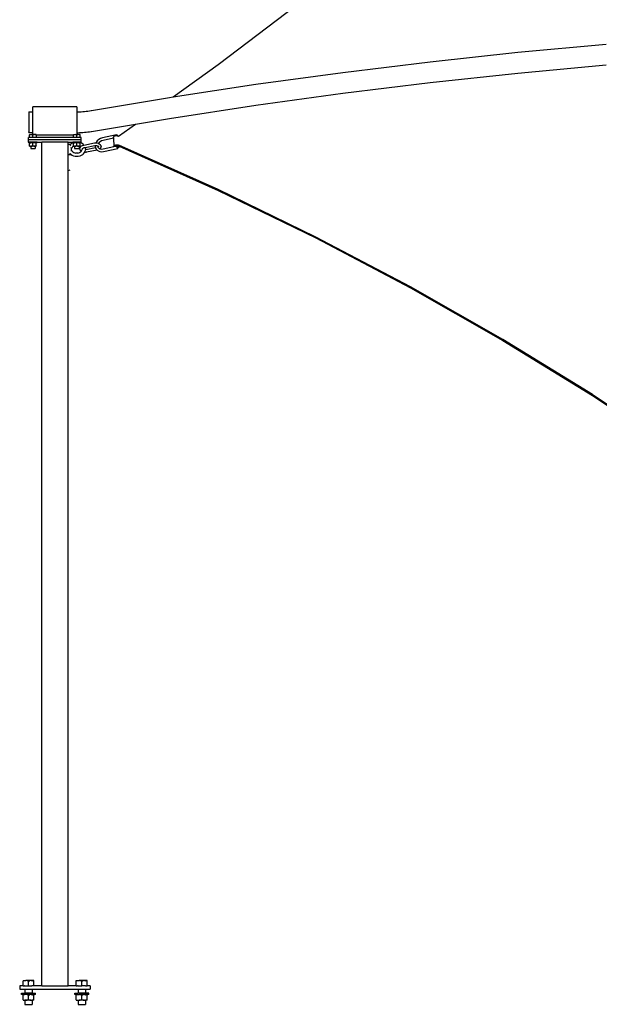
# Model space of a CAD drawing. Extents: x -123 to 135, y -112 to 118.
# Tile 1 of 4: x -123 to -57, y -111 to 1. Entities that reach past the tile are written whole.
import ezdxf

# ---------------------------------------------------------------- set-up
doc = ezdxf.new("R2010")
doc.units = 0
doc.header["$MEASUREMENT"] = 0
doc.layers.get('0').update_dxf_attribs({"linetype": 'CONTINUOUS'})

msp = doc.modelspace()

# ---------------------------------------------------------------- linework, layer by layer
for p, q in [((-100.1, -4.55), (-89.01, 3.92)), ((-66, -3.14), (-55.97, -2.21)), ((-76, -4.22), (-66, -3.14)), ((-85.94, -5.44), (-76, -4.22)), ((-105.22, -8.23), (-100.1, -4.55)), ((-95.83, -6.79), (-85.94, -5.44)), ((-76, -6.59), (-66.01, -5.52)), ((-66.01, -5.52), (-55.97, -4.58)), ((-85.94, -7.81), (-76, -6.59)), ((-105.22, -8.23), (-95.83, -6.79)), ((-95.83, -9.17), (-85.94, -7.81)), ((-114.54, -9.78), (-105.65, -8.29)), ((-105.65, -8.29), (-105.22, -8.23)), ((-121.66, -9.92), (-121.19, -9.92)), ((-121.66, -9.94), (-121.66, -9.92)), ((-121.66, -9.94), (-121.66, -12.19)), ((-121.66, -9.94), (-121.47, -9.94)), ((-116.19, -9.36), (-121.19, -9.36)), ((-121.19, -9.92), (-121.19, -9.36)), ((-121.19, -12.29), (-121.19, -9.92)), ((-116.19, -9.36), (-116.19, -9.92)), ((-116.19, -9.92), (-116.08, -9.92)), ((-116.19, -9.92), (-116.19, -12.3)), ((-116.08, -9.92), (-115.89, -9.91)), ((-115.89, -9.91), (-115.7, -9.91)), ((-115.7, -9.91), (-115.51, -9.89)), ((-115.51, -9.89), (-115.32, -9.88)), ((-115.32, -9.88), (-115.13, -9.86)), ((-115.13, -9.86), (-114.94, -9.84)), ((-114.94, -9.84), (-114.76, -9.81)), ((-114.76, -9.81), (-114.57, -9.79)), ((-114.57, -9.79), (-114.54, -9.78)), ((-105.65, -10.67), (-95.83, -9.17)), ((-109.53, -11.32), (-105.65, -10.67)), ((-121.66, -12.27), (-121.66, -12.19)), ((-121.66, -12.27), (-121.66, -12.28)), ((-121.66, -12.28), (-121.66, -12.29)), ((-121.66, -12.29), (-121.19, -12.29)), ((-121.19, -12.52), (-121.19, -12.29)), ((-116.19, -12.3), (-116.09, -12.3)), ((-116.19, -12.3), (-116.19, -12.52)), ((-116.09, -12.3), (-115.9, -12.29)), ((-115.9, -12.29), (-115.7, -12.28)), ((-115.7, -12.28), (-115.51, -12.27)), ((-115.51, -12.27), (-115.32, -12.25)), ((-115.32, -12.25), (-115.13, -12.23)), ((-115.13, -12.23), (-114.95, -12.21)), ((-114.95, -12.21), (-114.76, -12.19)), ((-114.76, -12.19), (-114.57, -12.16)), ((-114.57, -12.16), (-114.54, -12.16)), ((-114.54, -12.16), (-109.53, -11.32)), ((-111.46, -12.71), (-109.53, -11.32)), ((-121.69, -13.11), (-121.69, -12.86)), ((-121.56, -12.86), (-121.69, -12.86)), ((-115.69, -13.11), (-121.69, -13.11)), ((-121.69, -13.36), (-121.69, -13.11)), ((-121.69, -13.36), (-121.66, -13.36)), ((-121.66, -13.46), (-121.66, -13.36)), ((-120.72, -13.36), (-121.66, -13.36)), ((-121.56, -12.52), (-121.56, -12.55)), ((-121.56, -12.52), (-121.38, -12.52)), ((-121.46, -12.53), (-121.56, -12.55)), ((-121.56, -12.86), (-121.56, -12.55)), ((-121.19, -12.86), (-121.56, -12.86)), ((-121.38, -12.52), (-121.46, -12.53)), ((-121.29, -12.53), (-121.38, -12.52)), ((-121.38, -12.52), (-121.19, -12.52)), ((-121.19, -12.55), (-121.29, -12.53)), ((-121.01, -12.52), (-121.19, -12.52)), ((-121.1, -12.53), (-121.19, -12.55)), ((-121.19, -12.86), (-121.19, -12.55)), ((-120.83, -12.86), (-121.19, -12.86)), ((-121.01, -12.52), (-121.1, -12.53)), ((-120.93, -12.53), (-121.01, -12.52)), ((-120.83, -12.52), (-121.01, -12.52)), ((-120.83, -12.55), (-120.93, -12.53)), ((-120.83, -12.55), (-120.83, -12.52)), ((-120.83, -12.57), (-120.83, -12.55)), ((-116.56, -12.57), (-120.83, -12.57)), ((-120.83, -12.57), (-120.83, -12.86)), ((-116.56, -12.86), (-120.83, -12.86)), ((-120.72, -13.46), (-120.72, -13.36)), ((-120.72, -13.36), (-120.19, -13.36)), ((-120.19, -109.36), (-120.19, -13.36)), ((-117.19, -13.36), (-120.19, -13.36)), ((-117.19, -13.36), (-116.66, -13.36)), ((-117.19, -13.59), (-117.19, -13.36)), ((-116.66, -13.45), (-116.66, -13.36)), ((-115.72, -13.36), (-116.66, -13.36)), ((-116.56, -12.52), (-116.56, -12.55)), ((-116.56, -12.52), (-116.38, -12.52)), ((-116.46, -12.53), (-116.56, -12.55)), ((-116.56, -12.57), (-116.56, -12.55)), ((-116.56, -12.86), (-116.56, -12.57)), ((-116.19, -12.86), (-116.56, -12.86)), ((-116.38, -12.52), (-116.46, -12.53)), ((-116.29, -12.53), (-116.38, -12.52)), ((-116.38, -12.52), (-116.19, -12.52)), ((-116.19, -12.55), (-116.29, -12.53)), ((-116.01, -12.52), (-116.19, -12.52)), ((-116.1, -12.53), (-116.19, -12.55)), ((-116.19, -12.86), (-116.19, -12.55)), ((-115.83, -12.86), (-116.19, -12.86)), ((-116.01, -12.52), (-116.1, -12.53)), ((-115.93, -12.53), (-116.01, -12.52)), ((-115.83, -12.52), (-116.01, -12.52)), ((-115.83, -12.55), (-115.93, -12.53)), ((-115.83, -12.55), (-115.83, -12.52)), ((-115.83, -12.86), (-115.83, -12.55)), ((-115.69, -12.86), (-115.83, -12.86)), ((-115.74, -13.45), (-115.79, -13.44)), ((-115.72, -13.46), (-115.72, -13.36)), ((-115.72, -13.36), (-115.69, -13.36)), ((-115.69, -13.11), (-115.69, -12.86)), ((-115.69, -13.36), (-115.69, -13.11)), ((-114.01, -13.41), (-114.03, -13.46)), ((-113.88, -13.23), (-114.01, -13.41)), ((-113.87, -13.23), (-113.88, -13.23)), ((-113.7, -13.07), (-113.87, -13.23)), ((-113.65, -13.43), (-113.72, -13.52)), ((-113.49, -12.96), (-113.7, -13.07)), ((-113.53, -13.32), (-113.65, -13.43)), ((-113.37, -13.23), (-113.53, -13.32)), ((-113.28, -12.89), (-113.49, -12.96)), ((-113.2, -13.17), (-113.37, -13.23)), ((-111.67, -12.55), (-113.28, -12.89)), ((-112.03, -12.93), (-113.2, -13.17)), ((-112.03, -12.78), (-112, -12.74)), ((-112.03, -12.83), (-112.03, -12.78)), ((-112.03, -12.83), (-112.03, -12.93)), ((-112.03, -12.93), (-111.97, -13.88)), ((-112, -12.74), (-111.95, -12.7)), ((-111.95, -12.7), (-111.89, -12.66)), ((-111.89, -12.66), (-111.82, -12.64)), ((-111.82, -12.64), (-111.78, -12.63)), ((-111.78, -12.63), (-111.74, -12.59)), ((-111.78, -12.63), (-111.78, -12.63)), ((-111.78, -12.63), (-111.74, -12.63)), ((-111.74, -12.59), (-111.7, -12.57)), ((-111.74, -12.63), (-111.66, -12.63)), ((-111.7, -12.57), (-111.67, -12.55)), ((-111.67, -12.55), (-111.64, -12.54)), ((-111.66, -12.63), (-111.59, -12.64)), ((-111.64, -12.54), (-111.62, -12.55)), ((-111.62, -12.55), (-111.6, -12.57)), ((-111.6, -12.57), (-111.59, -12.59)), ((-111.59, -12.64), (-111.59, -12.59)), ((-111.59, -12.64), (-111.58, -12.64)), ((-111.58, -12.64), (-111.51, -12.67)), ((-111.51, -12.67), (-111.46, -12.7)), ((-111.46, -12.7), (-111.46, -12.71)), ((-121.66, -13.46), (-121.56, -13.46)), ((-121.46, -13.46), (-121.56, -13.49)), ((-121.56, -13.46), (-121.56, -13.49)), ((-121.56, -13.46), (-121.44, -13.46)), ((-121.56, -13.8), (-121.56, -13.49)), ((-121.56, -13.8), (-121.46, -13.83)), ((-121.56, -13.83), (-121.56, -13.8)), ((-121.56, -13.83), (-121.44, -13.83)), ((-121.44, -13.46), (-121.46, -13.46)), ((-121.44, -13.83), (-121.46, -13.83)), ((-121.44, -13.46), (-121.44, -13.46)), ((-121.38, -13.46), (-121.44, -13.46)), ((-121.41, -13.46), (-121.44, -13.46)), ((-121.44, -13.83), (-121.44, -13.83)), ((-121.44, -13.83), (-121.44, -14.11)), ((-121.38, -13.83), (-121.44, -13.83)), ((-121.38, -13.83), (-121.44, -13.83)), ((-121.44, -14.11), (-120.94, -14.11)), ((-121.38, -13.46), (-121.41, -13.46)), ((-121.37, -13.46), (-121.38, -13.46)), ((-121.38, -13.83), (-121.37, -13.83)), ((-121.29, -13.46), (-121.37, -13.46)), ((-121.02, -13.46), (-121.37, -13.46)), ((-121.37, -13.83), (-121.29, -13.83)), ((-121.02, -13.83), (-121.37, -13.83)), ((-121.19, -13.49), (-121.29, -13.46)), ((-121.19, -13.8), (-121.29, -13.83)), ((-121.1, -13.46), (-121.19, -13.49)), ((-121.19, -13.8), (-121.19, -13.49)), ((-121.19, -13.8), (-121.1, -13.83)), ((-121.02, -13.46), (-121.1, -13.46)), ((-121.1, -13.83), (-121.02, -13.83)), ((-121.02, -13.46), (-121.01, -13.46)), ((-121.01, -13.83), (-121.02, -13.83)), ((-120.95, -13.46), (-121.01, -13.46)), ((-120.94, -13.46), (-121.01, -13.46)), ((-120.94, -13.83), (-121.01, -13.83)), ((-121.01, -13.83), (-120.94, -13.83)), ((-120.94, -13.46), (-120.95, -13.46)), ((-120.94, -13.46), (-120.94, -13.46)), ((-120.93, -13.46), (-120.94, -13.46)), ((-120.83, -13.46), (-120.94, -13.46)), ((-120.94, -13.83), (-120.94, -13.83)), ((-120.94, -13.83), (-120.94, -14.11)), ((-120.94, -13.83), (-120.93, -13.83)), ((-120.83, -13.83), (-120.94, -13.83)), ((-120.83, -13.49), (-120.93, -13.46)), ((-120.93, -13.83), (-120.83, -13.8)), ((-120.72, -13.46), (-120.83, -13.46)), ((-120.83, -13.49), (-120.83, -13.46)), ((-120.83, -13.8), (-120.83, -13.49)), ((-120.83, -13.8), (-120.83, -13.83)), ((-117.19, -13.59), (-117, -13.59)), ((-117.19, -14.78), (-117.19, -13.59)), ((-117, -13.59), (-116.96, -13.65)), ((-116.99, -13.68), (-116.98, -13.67)), ((-116.98, -13.67), (-116.97, -13.66)), ((-116.97, -13.67), (-116.98, -13.67)), ((-116.98, -13.67), (-116.98, -13.67)), ((-116.96, -13.68), (-116.97, -13.67)), ((-116.96, -13.65), (-116.86, -13.57)), ((-116.91, -13.75), (-116.96, -13.65)), ((-116.9, -13.77), (-116.91, -13.75)), ((-116.9, -13.77), (-116.89, -13.79)), ((-116.88, -13.81), (-116.89, -13.79)), ((-116.86, -13.57), (-116.85, -13.56)), ((-116.85, -13.56), (-116.71, -13.47)), ((-116.82, -14.05), (-116.83, -13.98)), ((-116.83, -14.38), (-116.83, -14.39)), ((-116.82, -14.05), (-116.82, -14.07)), ((-116.82, -14.3), (-116.82, -14.32)), ((-116.81, -14.16), (-116.8, -14.15)), ((-116.8, -14.22), (-116.81, -14.21)), ((-116.8, -14.15), (-116.78, -14.07)), ((-116.8, -14.15), (-116.8, -14.14)), ((-116.8, -14.22), (-116.8, -14.15)), ((-116.8, -14.23), (-116.8, -14.22)), ((-116.79, -14.29), (-116.8, -14.23)), ((-116.79, -14.29), (-116.75, -14.36)), ((-116.78, -14.07), (-116.75, -14.01)), ((-116.75, -14.01), (-116.7, -13.94)), ((-116.74, -13.99), (-116.75, -14.01)), ((-116.7, -14.43), (-116.75, -14.36)), ((-116.75, -14.36), (-116.75, -14.36)), ((-116.75, -14.37), (-116.75, -14.36)), ((-116.71, -13.47), (-116.66, -13.45)), ((-116.71, -13.95), (-116.7, -13.94)), ((-116.7, -14.43), (-116.71, -14.42)), ((-116.7, -13.94), (-116.69, -13.93)), ((-116.63, -14.49), (-116.7, -14.43)), ((-116.69, -13.93), (-116.63, -13.88)), ((-116.66, -13.46), (-116.66, -13.45)), ((-116.66, -13.45), (-116.65, -13.45)), ((-116.56, -13.46), (-116.66, -13.46)), ((-116.63, -13.88), (-116.55, -13.83)), ((-116.63, -14.49), (-116.54, -14.55)), ((-116.46, -13.46), (-116.56, -13.49)), ((-116.56, -13.46), (-116.56, -13.49)), ((-116.56, -13.46), (-116.44, -13.46)), ((-116.56, -13.8), (-116.56, -13.49)), ((-116.56, -13.8), (-116.46, -13.83)), ((-116.56, -13.83), (-116.56, -13.8)), ((-116.55, -13.83), (-116.56, -13.83)), ((-116.55, -13.83), (-116.53, -13.82)), ((-116.55, -13.83), (-116.44, -13.83)), ((-116.54, -14.55), (-116.43, -14.59)), ((-116.53, -13.82), (-116.53, -13.82)), ((-116.44, -13.46), (-116.46, -13.46)), ((-116.44, -13.83), (-116.46, -13.83)), ((-116.44, -13.46), (-116.44, -13.46)), ((-116.43, -13.46), (-116.44, -13.46)), ((-116.38, -13.46), (-116.44, -13.46)), ((-116.44, -13.83), (-116.44, -13.83)), ((-116.44, -13.83), (-116.44, -14.11)), ((-116.38, -13.83), (-116.44, -13.83)), ((-116.38, -13.83), (-116.44, -13.83)), ((-116.44, -14.11), (-115.94, -14.11)), ((-116.38, -13.46), (-116.43, -13.46)), ((-116.37, -13.46), (-116.38, -13.46)), ((-116.38, -13.83), (-116.37, -13.83)), ((-116.29, -13.46), (-116.37, -13.46)), ((-116.02, -13.46), (-116.37, -13.46)), ((-116.37, -13.83), (-116.29, -13.83)), ((-116.02, -13.83), (-116.37, -13.83)), ((-116.19, -13.49), (-116.29, -13.46)), ((-116.19, -13.8), (-116.29, -13.83)), ((-116.1, -13.46), (-116.19, -13.49)), ((-116.19, -13.8), (-116.19, -13.49)), ((-116.19, -13.8), (-116.1, -13.83)), ((-116.02, -13.46), (-116.1, -13.46)), ((-116.1, -13.83), (-116.02, -13.83)), ((-116.02, -13.46), (-116.01, -13.46)), ((-116.01, -13.83), (-116.02, -13.83)), ((-115.98, -13.46), (-116.01, -13.46)), ((-115.94, -13.46), (-116.01, -13.46)), ((-116.01, -13.83), (-115.94, -13.83)), ((-115.94, -13.83), (-116.01, -13.83)), ((-115.98, -13.46), (-115.94, -13.46)), ((-115.98, -14.59), (-115.87, -14.55)), ((-115.94, -13.46), (-115.94, -13.46)), ((-115.93, -13.46), (-115.94, -13.46)), ((-115.83, -13.46), (-115.94, -13.46)), ((-115.94, -13.83), (-115.94, -13.83)), ((-115.94, -13.83), (-115.93, -13.83)), ((-115.94, -13.83), (-115.94, -14.11)), ((-115.85, -13.83), (-115.94, -13.83)), ((-115.83, -13.49), (-115.93, -13.46)), ((-115.93, -13.83), (-115.89, -13.82)), ((-115.89, -13.82), (-115.83, -13.8)), ((-115.87, -13.82), (-115.89, -13.82)), ((-115.87, -13.82), (-115.86, -13.83)), ((-115.87, -14.55), (-115.78, -14.49)), ((-115.86, -14.14), (-115.85, -14.11)), ((-115.83, -14.24), (-115.86, -14.14)), ((-115.85, -13.83), (-115.78, -13.88)), ((-115.83, -13.83), (-115.85, -13.83)), ((-115.85, -14.11), (-115.83, -14.02)), ((-115.73, -13.46), (-115.83, -13.46)), ((-115.83, -13.49), (-115.83, -13.46)), ((-115.83, -13.8), (-115.83, -13.49)), ((-115.83, -13.83), (-115.83, -13.8)), ((-115.83, -14.02), (-115.82, -13.99)), ((-115.83, -14.27), (-115.83, -14.24)), ((-115.81, -14.29), (-115.83, -14.27)), ((-115.82, -13.99), (-115.76, -13.9)), ((-115.75, -14.37), (-115.81, -14.29)), ((-115.78, -13.88), (-115.75, -13.9)), ((-115.78, -14.49), (-115.71, -14.44)), ((-115.76, -13.9), (-115.75, -13.9)), ((-115.75, -13.9), (-115.74, -13.88)), ((-115.7, -14.42), (-115.75, -14.37)), ((-115.74, -13.88), (-115.65, -13.81)), ((-115.7, -13.47), (-115.73, -13.46)), ((-115.73, -13.46), (-115.72, -13.46)), ((-115.71, -14.43), (-115.7, -14.42)), ((-115.71, -14.43), (-115.7, -14.42)), ((-115.71, -14.44), (-115.71, -14.43)), ((-115.55, -13.56), (-115.7, -13.47)), ((-115.7, -14.42), (-115.65, -14.36)), ((-115.68, -14.43), (-115.69, -14.42)), ((-115.65, -13.81), (-115.54, -13.75)), ((-115.65, -14.36), (-115.62, -14.29)), ((-115.62, -14.29), (-115.61, -14.23)), ((-115.6, -14.17), (-115.6, -14.22)), ((-115.6, -14.22), (-115.6, -14.21)), ((-115.6, -14.22), (-115.6, -14.21)), ((-115.56, -14.14), (-115.55, -14.13)), ((-115.43, -13.66), (-115.55, -13.56)), ((-115.53, -14.1), (-115.55, -14.11)), ((-115.55, -14.13), (-115.53, -14.1)), ((-115.55, -14.11), (-115.55, -14.13)), ((-115.55, -14.14), (-115.55, -14.11)), ((-115.55, -14.14), (-115.55, -14.13)), ((-115.55, -14.14), (-115.55, -14.14)), ((-115.55, -14.14), (-115.55, -14.15)), ((-115.55, -14.14), (-115.55, -14.14)), ((-115.55, -14.14), (-115.55, -14.14)), ((-115.55, -14.15), (-115.55, -14.15)), ((-115.55, -14.15), (-115.55, -14.15)), ((-115.54, -13.75), (-115.41, -13.72)), ((-115.53, -14.09), (-115.49, -14.06)), ((-115.53, -14.09), (-115.53, -14.1)), ((-115.49, -14.06), (-115.42, -14.03)), ((-115.42, -13.67), (-115.43, -13.66)), ((-115.39, -13.71), (-115.42, -13.67)), ((-115.42, -14.03), (-115.34, -14)), ((-115.41, -13.72), (-115.39, -13.71)), ((-115.39, -13.71), (-114.18, -13.47)), ((-115.34, -14), (-115.24, -13.98)), ((-115.33, -14.57), (-115.32, -14.56)), ((-115.32, -14.56), (-115.31, -14.54)), ((-115.31, -14.54), (-115.32, -14.54)), ((-115.31, -14.54), (-115.25, -14.42)), ((-115.25, -14.54), (-115.31, -14.54)), ((-115.25, -14.42), (-115.22, -14.28)), ((-115.12, -14.53), (-115.25, -14.54)), ((-115.25, -14.54), (-115.25, -14.54)), ((-115.24, -13.98), (-114.14, -13.76)), ((-115.22, -14.09), (-115.24, -13.98)), ((-115.22, -14.09), (-115.22, -14.11)), ((-115.22, -14.11), (-115.22, -14.24)), ((-115.22, -14.24), (-115.22, -14.26)), ((-115.16, -14.24), (-115.22, -14.24)), ((-115.22, -14.24), (-115.22, -14.24)), ((-115.22, -14.28), (-115.22, -14.26)), ((-114.07, -14.02), (-115.16, -14.24)), ((-115.12, -14.53), (-115.11, -14.53)), ((-113.88, -14.28), (-115.11, -14.53)), ((-114.18, -13.47), (-114.05, -13.46)), ((-114.18, -13.47), (-114.18, -13.47)), ((-114.14, -13.76), (-114.1, -13.76)), ((-114.1, -13.76), (-114.11, -13.83)), ((-114.11, -13.83), (-114.07, -14.01)), ((-114.1, -13.76), (-114.04, -13.75)), ((-114.07, -14.01), (-114.07, -14.02)), ((-114.07, -14.02), (-114.06, -14.04)), ((-114.06, -14.04), (-113.96, -14.2)), ((-114.05, -13.46), (-114.03, -13.46)), ((-114.05, -13.46), (-114.05, -13.46)), ((-114.04, -13.75), (-113.95, -13.76)), ((-114.03, -13.46), (-113.91, -13.46)), ((-113.96, -14.2), (-113.95, -14.22)), ((-113.95, -13.76), (-113.87, -13.78)), ((-113.95, -14.22), (-113.87, -14.28)), ((-113.91, -13.46), (-113.77, -13.49)), ((-113.87, -14.28), (-113.88, -14.28)), ((-113.87, -13.78), (-113.81, -13.8)), ((-113.87, -14.28), (-113.8, -14.34)), ((-113.81, -13.79), (-113.81, -13.8)), ((-113.81, -13.8), (-113.81, -13.8)), ((-113.81, -13.8), (-113.81, -13.81)), ((-113.81, -13.8), (-113.8, -13.81)), ((-113.81, -13.8), (-113.8, -13.81)), ((-113.81, -13.81), (-113.79, -13.92)), ((-113.8, -13.81), (-113.76, -13.83)), ((-113.8, -14.34), (-113.78, -14.35)), ((-113.77, -13.91), (-113.79, -13.92)), ((-113.79, -13.92), (-113.79, -13.92)), ((-113.79, -13.92), (-113.79, -13.93)), ((-113.79, -13.92), (-113.79, -13.92)), ((-113.79, -13.92), (-113.79, -13.92)), ((-113.79, -13.92), (-113.79, -13.92)), ((-113.79, -13.92), (-113.79, -13.92)), ((-113.79, -13.92), (-113.79, -13.92)), ((-113.79, -13.92), (-113.79, -13.92)), ((-113.79, -13.93), (-113.73, -14.01)), ((-113.78, -14.35), (-113.59, -14.43)), ((-113.77, -13.49), (-113.72, -13.52)), ((-113.75, -13.88), (-113.77, -13.9)), ((-113.77, -13.9), (-113.77, -13.91)), ((-113.76, -13.9), (-113.77, -13.9)), ((-113.76, -13.83), (-113.75, -13.85)), ((-113.76, -13.9), (-113.76, -13.9)), ((-113.75, -13.83), (-113.75, -13.85)), ((-113.75, -13.85), (-113.75, -13.86)), ((-113.75, -13.86), (-113.74, -13.86)), ((-113.74, -13.86), (-113.75, -13.88)), ((-113.74, -13.87), (-113.75, -13.89)), ((-113.74, -13.87), (-113.75, -13.88)), ((-113.75, -13.88), (-113.75, -13.89)), ((-113.74, -13.84), (-113.74, -13.86)), ((-113.74, -13.84), (-113.74, -13.86)), ((-113.74, -13.86), (-113.74, -13.87)), ((-113.74, -13.86), (-113.73, -13.88)), ((-113.74, -13.86), (-113.74, -13.86)), ((-113.74, -13.86), (-113.74, -13.87)), ((-113.74, -13.86), (-113.74, -13.86)), ((-113.74, -13.86), (-113.74, -13.86)), ((-113.74, -13.86), (-113.74, -13.87)), ((-113.74, -13.86), (-113.74, -13.86)), ((-113.74, -13.86), (-113.74, -13.86)), ((-113.74, -13.86), (-113.74, -13.86)), ((-113.74, -13.86), (-113.74, -13.86)), ((-113.74, -14.01), (-113.73, -14.01)), ((-113.72, -13.52), (-113.73, -13.53)), ((-113.73, -14.01), (-113.64, -14.09)), ((-113.72, -13.52), (-113.65, -13.54)), ((-113.72, -14.03), (-113.72, -14.02)), ((-113.72, -14.02), (-113.72, -14.03)), ((-113.64, -13.56), (-113.65, -13.54)), ((-113.65, -14.08), (-113.64, -14.09)), ((-113.64, -13.56), (-113.54, -13.63)), ((-113.64, -14.09), (-113.56, -14.12)), ((-113.59, -14.43), (-113.37, -14.46)), ((-113.56, -14.12), (-113.54, -14.1)), ((-113.56, -14.12), (-113.56, -14.12)), ((-113.56, -14.12), (-113.51, -14.14)), ((-113.54, -13.63), (-113.49, -13.71)), ((-113.48, -14.01), (-113.54, -14.1)), ((-113.51, -14.14), (-113.36, -14.16)), ((-113.47, -13.73), (-113.49, -13.71)), ((-113.48, -14.01), (-113.47, -13.98)), ((-113.46, -13.76), (-113.47, -13.73)), ((-113.45, -13.89), (-113.47, -13.98)), ((-113.46, -13.76), (-113.44, -13.86)), ((-113.45, -13.89), (-113.44, -13.86)), ((-113.37, -14.46), (-113.15, -14.43)), ((-113.36, -14.16), (-113.19, -14.14)), ((-113.19, -14.14), (-111.97, -13.88)), ((-113.15, -14.43), (-113.14, -14.43)), ((-113.14, -14.43), (-111.53, -14.09)), ((-111.97, -13.84), (-111.94, -13.79)), ((-111.97, -13.88), (-111.97, -13.84)), ((-111.97, -13.88), (-111.82, -13.85)), ((-111.94, -13.79), (-111.89, -13.75)), ((-111.89, -13.75), (-111.83, -13.71)), ((-111.83, -13.71), (-111.76, -13.69)), ((-111.82, -13.85), (-111.8, -13.83)), ((-111.82, -13.85), (-111.8, -13.85)), ((-111.8, -13.83), (-111.78, -13.81)), ((-111.78, -13.85), (-111.8, -13.85)), ((-111.78, -13.81), (-111.75, -13.79)), ((-111.74, -13.86), (-111.78, -13.85)), ((-111.76, -13.69), (-111.68, -13.68)), ((-111.75, -13.79), (-111.71, -13.78)), ((-111.71, -13.88), (-111.74, -13.86)), ((-111.71, -13.78), (-111.67, -13.77)), ((-111.67, -13.91), (-111.71, -13.88)), ((-111.68, -13.68), (-111.6, -13.68)), ((-111.67, -13.77), (-111.63, -13.77)), ((-111.63, -13.94), (-111.67, -13.91)), ((-111.63, -13.77), (-111.59, -13.78)), ((-111.59, -13.97), (-111.63, -13.94)), ((-111.6, -13.68), (-111.52, -13.69)), ((-111.59, -13.78), (-111.56, -13.79)), ((-111.56, -14), (-111.59, -13.97)), ((-111.56, -13.79), (-111.53, -13.81)), ((-111.53, -14.03), (-111.56, -14)), ((-111.53, -13.81), (-111.53, -13.82)), ((-111.53, -13.82), (-111.52, -13.83)), ((-111.52, -13.89), (-111.53, -13.82)), ((-111.52, -14.06), (-111.53, -14.03)), ((-111.53, -14.09), (-111.52, -14.09)), ((-111.53, -14.09), (-111.53, -14.09)), ((-111.52, -13.69), (-111.46, -13.72)), ((-111.52, -13.83), (-111.51, -13.86)), ((-111.51, -13.88), (-111.52, -13.89)), ((-111.51, -14.02), (-111.52, -13.89)), ((-111.51, -14.08), (-111.52, -14.06)), ((-111.52, -14.09), (-111.51, -14.08)), ((-111.51, -13.86), (-111.51, -13.88)), ((-111.5, -14.02), (-111.51, -14.02)), ((-111.51, -14.08), (-111.51, -14.02)), ((-111.44, -13.99), (-111.5, -14.02)), ((-111.46, -13.72), (-111.4, -13.76)), ((-111.39, -13.94), (-111.44, -13.99)), ((-100.1, -18.78), (-111.43, -13.71)), ((-111.4, -13.76), (-111.37, -13.8)), ((-111.36, -13.9), (-111.39, -13.94)), ((-111.37, -13.85), (-111.36, -13.85)), ((-111.36, -13.85), (-111.36, -13.9)), ((-111.36, -13.85), (-100.1, -18.88)), ((-117.19, -14.78), (-117, -14.78)), ((-117.19, -109.36), (-117.19, -14.78)), ((-117, -14.78), (-116.96, -14.72)), ((-116.99, -14.69), (-116.99, -14.69)), ((-116.99, -14.69), (-116.98, -14.7)), ((-116.97, -14.7), (-116.98, -14.7)), ((-116.98, -14.7), (-116.97, -14.71)), ((-116.95, -14.68), (-116.97, -14.69)), ((-116.97, -14.71), (-116.96, -14.72)), ((-116.95, -14.71), (-116.96, -14.72)), ((-116.96, -14.72), (-116.86, -14.8)), ((-116.95, -14.68), (-116.95, -14.68)), ((-116.94, -14.69), (-116.95, -14.71)), ((-116.94, -14.68), (-116.94, -14.69)), ((-116.93, -14.66), (-116.93, -14.66)), ((-116.93, -14.66), (-116.93, -14.66)), ((-116.92, -14.63), (-116.92, -14.64)), ((-116.92, -14.63), (-116.92, -14.63)), ((-116.86, -14.8), (-116.85, -14.81)), ((-116.71, -14.9), (-116.85, -14.81)), ((-116.55, -14.96), (-116.71, -14.9)), ((-116.38, -15), (-116.55, -14.96)), ((-116.43, -14.59), (-116.32, -14.61)), ((-116.2, -15.01), (-116.38, -15)), ((-116.38, -15), (-116.38, -15)), ((-116.32, -14.62), (-116.32, -14.61)), ((-116.32, -14.61), (-116.32, -14.61)), ((-116.2, -14.62), (-116.32, -14.62)), ((-116.09, -14.62), (-116.2, -14.62)), ((-116.03, -15), (-116.2, -15.01)), ((-116.09, -14.62), (-116.09, -14.61)), ((-116.09, -14.61), (-116.08, -14.61)), ((-116.08, -14.61), (-115.98, -14.59)), ((-115.86, -14.96), (-116.03, -15)), ((-116.03, -15), (-116.03, -15)), ((-115.7, -14.9), (-115.86, -14.96)), ((-115.56, -14.81), (-115.7, -14.9)), ((-115.44, -14.71), (-115.56, -14.81)), ((-115.42, -14.7), (-115.44, -14.71)), ((-115.42, -14.7), (-115.33, -14.57)), ((-117.21, -16.63), (-117.22, -16.64)), ((-116.99, -16.57), (-117.19, -16.63)), ((-89.01, -24.17), (-100.1, -18.78)), ((-100.1, -18.88), (-89.01, -24.27)), ((-78.21, -29.85), (-89.01, -24.17)), ((-89.01, -24.27), (-78.21, -29.96)), ((-67.71, -35.83), (-78.21, -29.85)), ((-78.21, -29.96), (-67.71, -35.94)), ((-57.52, -42.1), (-67.71, -35.83)), ((-67.71, -35.94), (-57.52, -42.2)), ((-57.52, -42.1), (-47.75, -48.58)), ((-57.52, -42.2), (-47.66, -48.75)), ((-122.69, -109.36), (-122.69, -109.74)), ((-122.31, -109.36), (-122.69, -109.36)), ((-122.69, -109.74), (-122.12, -109.74)), ((-122.31, -108.78), (-122, -108.78)), ((-122.31, -108.78), (-122.31, -108.84)), ((-122.15, -108.79), (-122.31, -108.84)), ((-122.31, -109.36), (-122.31, -108.84)), ((-122.31, -109.36), (-122.13, -109.36)), ((-122, -108.78), (-122.15, -108.79)), ((-122.12, -109.36), (-122.13, -109.36)), ((-122.12, -109.36), (-122.06, -109.36)), ((-122.12, -109.74), (-122.12, -110.21)), ((-122.12, -109.74), (-121.27, -109.74)), ((-122.06, -109.36), (-122.05, -109.36)), ((-122.05, -109.36), (-121.99, -109.36)), ((-121.86, -108.79), (-122, -108.78)), ((-121.38, -108.78), (-122, -108.78)), ((-121.99, -109.36), (-121.94, -109.36)), ((-121.94, -109.36), (-121.9, -109.36)), ((-121.9, -109.36), (-121.82, -109.36)), ((-121.69, -108.84), (-121.86, -108.79)), ((-121.82, -109.36), (-121.8, -109.36)), ((-121.8, -109.36), (-121.69, -109.36)), ((-121.69, -108.84), (-121.53, -108.79)), ((-121.69, -109.36), (-121.69, -108.84)), ((-121.69, -109.36), (-121.58, -109.36)), ((-121.58, -109.36), (-121.56, -109.36)), ((-121.56, -109.36), (-121.48, -109.36)), ((-121.38, -108.78), (-121.53, -108.79)), ((-121.48, -109.36), (-121.44, -109.36)), ((-121.44, -109.36), (-121.39, -109.36)), ((-121.39, -109.36), (-121.34, -109.36)), ((-121.38, -108.78), (-121.24, -108.79)), ((-121.07, -108.78), (-121.38, -108.78)), ((-121.34, -109.36), (-121.33, -109.36)), ((-121.27, -109.36), (-121.33, -109.36)), ((-121.26, -109.36), (-121.27, -109.36)), ((-121.27, -109.74), (-121.27, -110.21)), ((-121.27, -109.74), (-116.05, -109.74)), ((-121.07, -109.36), (-121.26, -109.36)), ((-121.07, -108.84), (-121.24, -108.79)), ((-121.07, -108.84), (-121.07, -108.78)), ((-121.07, -109.36), (-121.07, -108.84)), ((-120.19, -109.36), (-121.07, -109.36)), ((-120.19, -109.36), (-117.19, -109.36)), ((-116.25, -109.36), (-117.19, -109.36)), ((-116.25, -108.78), (-115.94, -108.78)), ((-116.25, -108.84), (-116.25, -108.78)), ((-116.08, -108.79), (-116.25, -108.84)), ((-116.25, -109.36), (-116.25, -108.84)), ((-116.25, -109.36), (-116.19, -109.36)), ((-116.19, -109.36), (-116.13, -109.36)), ((-116.05, -109.36), (-116.13, -109.36)), ((-115.94, -108.78), (-116.08, -108.79)), ((-116.04, -109.36), (-116.05, -109.36)), ((-116.05, -109.36), (-116.05, -109.36)), ((-116.05, -109.74), (-116.05, -110.21)), ((-116.05, -109.74), (-115.21, -109.74)), ((-116.04, -109.36), (-116, -109.36)), ((-116, -109.36), (-115.94, -109.36)), ((-115.8, -108.79), (-115.94, -108.78)), ((-115.32, -108.78), (-115.94, -108.78)), ((-115.94, -109.36), (-115.93, -109.36)), ((-115.93, -109.36), (-115.84, -109.36)), ((-115.84, -109.36), (-115.82, -109.36)), ((-115.82, -109.36), (-115.74, -109.36)), ((-115.63, -108.84), (-115.8, -108.79)), ((-115.74, -109.36), (-115.69, -109.36)), ((-115.66, -109.36), (-115.69, -109.36)), ((-115.66, -109.36), (-115.63, -109.36)), ((-115.63, -108.84), (-115.46, -108.79)), ((-115.63, -109.36), (-115.63, -108.84)), ((-115.22, -109.36), (-115.63, -109.36)), ((-115.32, -108.78), (-115.46, -108.79)), ((-115.32, -108.78), (-115.18, -108.79)), ((-115.01, -108.78), (-115.32, -108.78)), ((-115.21, -109.36), (-115.22, -109.36)), ((-115.22, -109.36), (-115.22, -109.36)), ((-115.19, -109.36), (-115.21, -109.36)), ((-115.21, -109.36), (-115.21, -109.36)), ((-115.21, -109.74), (-115.21, -110.21)), ((-115.21, -109.74), (-114.69, -109.74)), ((-115.19, -109.36), (-115.01, -109.36)), ((-115.01, -108.84), (-115.18, -108.79)), ((-115.01, -108.84), (-115.01, -108.78)), ((-115.01, -109.36), (-115.01, -108.84)), ((-114.69, -109.36), (-115.01, -109.36)), ((-114.69, -109.36), (-114.69, -109.74)), ((-122.49, -110.37), (-122.49, -110.21)), ((-122.49, -110.21), (-122.12, -110.21)), ((-122.31, -110.37), (-122.49, -110.37)), ((-122.31, -110.42), (-122.31, -110.37)), ((-122, -110.37), (-122.31, -110.37)), ((-122.15, -110.38), (-122.31, -110.42)), ((-122.31, -110.95), (-122.31, -110.42)), ((-122, -110.37), (-122.15, -110.38)), ((-121.27, -110.21), (-122.12, -110.21)), ((-121.86, -110.38), (-122, -110.37)), ((-121.38, -110.37), (-122, -110.37)), ((-121.69, -110.42), (-121.86, -110.38)), ((-121.69, -110.42), (-121.53, -110.38)), ((-121.69, -110.95), (-121.69, -110.42)), ((-121.38, -110.37), (-121.53, -110.38)), ((-121.38, -110.37), (-121.38, -110.37)), ((-121.38, -110.37), (-121.27, -110.38)), ((-121.27, -110.37), (-121.38, -110.37)), ((-121.27, -110.21), (-120.9, -110.21)), ((-121.27, -110.38), (-121.27, -110.37)), ((-121.27, -110.37), (-121.07, -110.37)), ((-121.27, -110.38), (-121.24, -110.38)), ((-121.07, -110.42), (-121.24, -110.38)), ((-120.9, -110.37), (-121.07, -110.37)), ((-121.07, -110.37), (-121.07, -110.42)), ((-121.07, -110.95), (-121.07, -110.42)), ((-120.9, -110.37), (-120.9, -110.21)), ((-116.43, -110.37), (-116.43, -110.21)), ((-116.43, -110.21), (-116.05, -110.21)), ((-116.25, -110.37), (-116.43, -110.37)), ((-116.25, -110.42), (-116.25, -110.37)), ((-116.25, -110.37), (-115.94, -110.37)), ((-116.08, -110.38), (-116.25, -110.42)), ((-116.25, -110.95), (-116.25, -110.42)), ((-115.94, -110.37), (-116.08, -110.38)), ((-115.21, -110.21), (-116.05, -110.21)), ((-115.8, -110.38), (-115.94, -110.37)), ((-115.32, -110.37), (-115.94, -110.37)), ((-115.63, -110.42), (-115.8, -110.38)), ((-115.63, -110.42), (-115.46, -110.38)), ((-115.63, -110.95), (-115.63, -110.42)), ((-115.32, -110.37), (-115.46, -110.38)), ((-115.32, -110.37), (-115.31, -110.37)), ((-115.31, -110.37), (-115.21, -110.38)), ((-115.21, -110.37), (-115.31, -110.37)), ((-114.83, -110.21), (-115.21, -110.21)), ((-115.21, -110.37), (-115.21, -110.38)), ((-115.01, -110.37), (-115.21, -110.37)), ((-115.21, -110.38), (-115.18, -110.38)), ((-115.01, -110.42), (-115.18, -110.38)), ((-114.83, -110.37), (-115.01, -110.37)), ((-115.01, -110.37), (-115.01, -110.42)), ((-115.01, -110.95), (-115.01, -110.42)), ((-114.83, -110.37), (-114.83, -110.21)), ((-122.31, -110.95), (-122.15, -110.99)), ((-122.31, -110.95), (-122.31, -111)), ((-122.31, -111), (-122.12, -111)), ((-122.15, -110.99), (-122.12, -110.99)), ((-122.12, -111), (-122.12, -110.99)), ((-122.12, -110.99), (-122, -111)), ((-122.12, -111), (-122.12, -111.48)), ((-122, -111), (-122.12, -111)), ((-122.12, -111.48), (-121.27, -111.48)), ((-121.99, -111), (-122, -111)), ((-121.99, -111), (-121.86, -110.99)), ((-121.39, -111), (-121.99, -111)), ((-121.86, -110.99), (-121.69, -110.95)), ((-121.69, -110.95), (-121.53, -110.99)), ((-121.53, -110.99), (-121.39, -111)), ((-121.38, -111), (-121.39, -111)), ((-121.38, -111), (-121.27, -110.99)), ((-121.38, -111), (-121.27, -111)), ((-121.27, -111), (-121.27, -110.99)), ((-121.27, -110.99), (-121.24, -110.99)), ((-121.27, -111), (-121.27, -111.48)), ((-121.07, -111), (-121.27, -111)), ((-121.24, -110.99), (-121.07, -110.95)), ((-121.07, -111), (-121.07, -110.95)), ((-116.25, -110.95), (-116.08, -110.99)), ((-116.25, -110.95), (-116.25, -111)), ((-116.25, -111), (-116.05, -111)), ((-116.08, -110.99), (-116.05, -110.99)), ((-116.05, -111), (-116.05, -110.99)), ((-116.05, -110.99), (-115.94, -111)), ((-116.05, -111), (-116.05, -111.48)), ((-116.05, -111), (-115.94, -111)), ((-116.05, -111.48), (-115.21, -111.48)), ((-115.93, -111), (-115.94, -111)), ((-115.93, -111), (-115.8, -110.99)), ((-115.33, -111), (-115.93, -111)), ((-115.8, -110.99), (-115.63, -110.95)), ((-115.63, -110.95), (-115.46, -110.99)), ((-115.46, -110.99), (-115.33, -111)), ((-115.32, -111), (-115.33, -111)), ((-115.32, -111), (-115.21, -110.99)), ((-115.32, -111), (-115.21, -111)), ((-115.21, -111), (-115.21, -110.99)), ((-115.21, -110.99), (-115.18, -110.99)), ((-115.21, -111), (-115.21, -111.48)), ((-115.01, -111), (-115.21, -111)), ((-115.18, -110.99), (-115.01, -110.95)), ((-115.01, -111), (-115.01, -110.95))]:
    msp.add_line(p, q)

doc.saveas('drawing.dxf')
